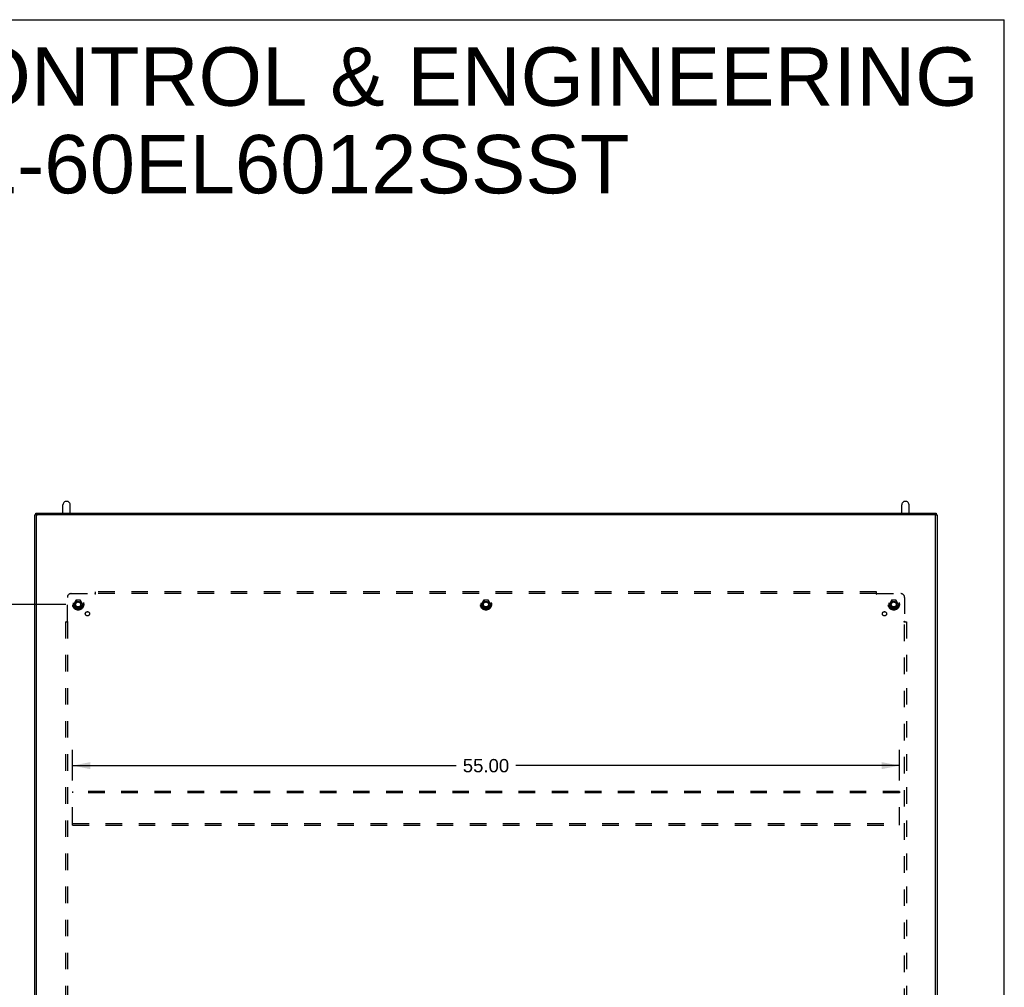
# Model space of a CAD drawing. Header units: inches. Extents: x 0 to 200, y 0 to 130.
# Tile 91 of 91: x 135 to 200, y 65 to 130. Entities that reach past the tile are written whole.
import ezdxf

# ---------------------------------------------------------------- set-up
doc = ezdxf.new("R2010")
doc.units = ezdxf.units.IN
doc.header["$LTSCALE"] = 11.011777
doc.header["$MEASUREMENT"] = 0
doc.linetypes.add('HIDDEN', pattern=[0.2, 0.1, -0.1])
doc.layers.get('0').update_dxf_attribs({"linetype": 'CONTINUOUS'})
for name, color, linetype in [('02___PRT_ALL_AXES', 7, 'CONTINUOUS'), ('DEFAULT_2', 8, 'HIDDEN'), ('DIMENSIONS', 7, 'CONTINUOUS')]:
    doc.layers.add(name, color=color, linetype=linetype)
doc.styles.get("Standard").update_dxf_attribs({"font": 'arial.ttf'})
doc.dimstyles.new('DIMSTYLE_1', dxfattribs={"dimtxt": 0.883298, "dimasz": 1.17773, "dimexe": 0.09, "dimexo": 0.07, "dimgap": 0.0375, "dimtad": 0, "dimtih": 1, "dimtoh": 1, "dimzin": 4, "dimdsep": 46, "dimtxsty": 'Standard', "dimblk": '_FILLED', "dimblk1": '_FILLED', "dimblk2": '_FILLED', "dimcen": 0.09, "dimazin": 1, "dimtfac": 1, "dimtofl": 0, "dimtmove": 0, "dimatfit": 3, "dimldrblk": '_FILLED', "dimfxl": 0, "dimtolj": 1, "dimtzin": 4, "dimarcsym": 0})

# ---------------------------------------------------------------- blocks, each defined once
blk = doc.blocks.new('_FILLED')
at = {"color": 0, "linetype": 'ByBlock'}
blk.add_solid([(0, 0), (-1, 0.2), (-1, -0.2)], dxfattribs=at)
blk = doc.blocks.new('*D2')
at = {"layer": 'DIMENSIONS', "color": 2, "linetype": 'Continuous'}
for p, q in [((137.788, 90.638), (130.299, 90.638)), ((131.359, 90.638), (131.359, 66.302)), ((131.359, 36.388), (131.359, 64.536)), ((137.788, 36.388), (130.299, 36.388))]:
    blk.add_line(p, q, dxfattribs=at)
at = {"layer": 'DIMENSIONS', "color": 2, "linetype": 'Continuous', "xscale": 1.1777301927, "yscale": 1.1777301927, "zscale": 1.1777301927}
for p, rotation in [((131.359, 90.638), 90), ((131.359, 36.388), 270)]:
    blk.add_blockref('_FILLED', p, dxfattribs=dict(at, rotation=rotation))
at = {"layer": 'DIMENSIONS', "color": 2, "linetype": 'Continuous', "insert": (131.359, 65.861), "char_height": 0.8833, "width": 3.08662, "attachment_point": 2, "line_spacing_factor": 0.9}
blk.add_mtext('54.25', dxfattribs=at)
blk = doc.blocks.new('*D7')
at = {"layer": 'DIMENSIONS', "color": 2, "linetype": 'Continuous'}
for p, q in [((138.238, 78.921), (138.238, 80.972)), ((193.238, 78.921), (193.238, 80.972)), ((138.238, 79.912), (163.753, 79.912)), ((193.238, 79.912), (167.723, 79.912))]:
    blk.add_line(p, q, dxfattribs=at)
at = {"layer": 'DIMENSIONS', "color": 2, "linetype": 'Continuous', "xscale": 1.1777301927, "yscale": 1.1777301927, "zscale": 1.1777301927, "rotation": 180}
blk.add_blockref('_FILLED', (138.238, 79.912), dxfattribs=at)
at = {"layer": 'DIMENSIONS', "color": 2, "linetype": 'Continuous', "xscale": 1.1777301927, "yscale": 1.1777301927, "zscale": 1.1777301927}
blk.add_blockref('_FILLED', (193.238, 79.912), dxfattribs=at)
at = {"layer": 'DIMENSIONS', "color": 2, "linetype": 'Continuous', "insert": (165.738, 80.354), "char_height": 0.8833, "width": 3.08662, "attachment_point": 2, "line_spacing_factor": 0.9}
blk.add_mtext('55.00', dxfattribs=at)

msp = doc.modelspace()

# ---------------------------------------------------------------- linework, layer by layer
at = {"color": 7, "linetype": 'Continuous'}
for p, q in [((0, 129.55), (200.214, 129.55)), ((200.214, 0), (200.214, 129.55)), ((137.6, 96.717), (137.6, 97.27)), ((137.905, 97.492), (137.778, 97.492)), ((138.083, 96.717), (138.083, 97.27)), ((193.392, 96.717), (193.392, 97.27)), ((193.697, 97.492), (193.57, 97.492)), ((193.875, 96.717), (193.875, 97.27)), ((135.842, 96.607), (135.738, 96.607)), ((135.79, 96.607), (135.79, 96.702)), ((135.842, 96.542), (135.842, 96.607)), ((135.85, 96.717), (195.626, 96.717)), ((195.634, 96.542), (195.634, 96.607)), ((195.634, 96.607), (195.738, 96.607)), ((195.686, 96.702), (195.686, 96.607))]:
    msp.add_line(p, q, dxfattribs=at)
at = {"color": 3, "linetype": 'Continuous'}
for p, q in [((135.738, 33.617), (135.738, 96.607)), ((135.842, 33.677), (135.842, 96.542)), ((135.85, 96.617), (195.626, 96.617)), ((195.574, 96.602), (135.902, 96.602)), ((195.634, 33.677), (195.634, 96.542)), ((195.738, 96.607), (195.738, 33.617))]:
    msp.add_line(p, q, dxfattribs=at)
at = {"color": 7, "linetype": 'Continuous'}
for points in [[(135.79, 96.702), (135.79, 96.703), (135.79, 96.704), (135.791, 96.705), (135.793, 96.707), (135.794, 96.708), (135.796, 96.709), (135.799, 96.71), (135.801, 96.711), (135.804, 96.712), (135.807, 96.713), (135.811, 96.714), (135.814, 96.714), (135.818, 96.715), (135.822, 96.716), (135.827, 96.716), (135.831, 96.717), (135.836, 96.717), (135.84, 96.717), (135.845, 96.717), (135.85, 96.717)], [(195.626, 96.717), (195.63, 96.717), (195.635, 96.717), (195.64, 96.717), (195.644, 96.717), (195.649, 96.716), (195.653, 96.716), (195.657, 96.715), (195.661, 96.714), (195.665, 96.714), (195.668, 96.713), (195.671, 96.712), (195.674, 96.711), (195.677, 96.71), (195.679, 96.709), (195.681, 96.708), (195.683, 96.707), (195.684, 96.705), (195.685, 96.704), (195.685, 96.703), (195.686, 96.702)]]:
    msp.add_lwpolyline(points, dxfattribs=at)
at = {"color": 3, "linetype": 'Continuous'}
for points in [[(135.85, 96.617), (135.845, 96.617), (135.84, 96.617), (135.836, 96.617), (135.831, 96.616), (135.827, 96.616), (135.822, 96.615), (135.818, 96.615), (135.814, 96.614), (135.811, 96.613), (135.807, 96.612), (135.804, 96.611), (135.801, 96.611), (135.799, 96.61), (135.796, 96.608), (135.794, 96.607), (135.794, 96.607)], [(195.682, 96.607), (195.681, 96.607), (195.679, 96.608), (195.677, 96.61), (195.674, 96.611), (195.671, 96.611), (195.668, 96.612), (195.665, 96.613), (195.661, 96.614), (195.657, 96.615), (195.653, 96.615), (195.649, 96.616), (195.644, 96.616), (195.64, 96.617), (195.635, 96.617), (195.63, 96.617), (195.626, 96.617)]]:
    msp.add_lwpolyline(points, dxfattribs=at)
at = {"color": 7, "linetype": 'Continuous'}
for centre, radius, start, end in [((137.842, 97.27), 0.241, 123.18477, 180), ((137.778, 97.367), 0.125, 90, 123.18477), ((137.905, 97.367), 0.125, 56.81523, 90), ((137.842, 97.27), 0.241, 0, 56.81523), ((193.634, 97.27), 0.241, 123.18477, 180), ((193.57, 97.367), 0.125, 90, 123.18477), ((193.697, 97.367), 0.125, 56.81523, 90), ((193.634, 97.27), 0.241, 0, 56.81523)]:
    msp.add_arc(centre, radius, start, end, dxfattribs=at)
at = {"color": 3, "linetype": 'Continuous'}
for centre, start, end in [((135.902, 96.542), 90, 180), ((195.574, 96.542), 0, 90)]:
    msp.add_arc(centre, 0.06, start, end, dxfattribs=at)
at = {"layer": '02___PRT_ALL_AXES', "color": 8, "linetype": 'HIDDEN'}
for centre, radius in [((138.613, 90.638), 0.372), ((138.613, 90.638), 0.356), ((138.613, 90.638), 0.25), ((138.613, 90.638), 0.183), ((165.738, 90.638), 0.372), ((165.738, 90.638), 0.356), ((165.738, 90.638), 0.25), ((165.738, 90.638), 0.183), ((192.863, 90.638), 0.372), ((192.863, 90.638), 0.356), ((192.863, 90.638), 0.25), ((192.863, 90.638), 0.183), ((139.231, 90.019), 0.141), ((192.244, 90.019), 0.141)]:
    msp.add_circle(centre, radius, dxfattribs=at)
at = {"layer": 'DEFAULT_2', "color": 8, "linetype": 'HIDDEN'}
for p, q in [((137.894, 89.517), (137.894, 91.107)), ((138.144, 91.357), (139.734, 91.357)), ((139.752, 91.375), (139.745, 91.369)), ((139.769, 91.316), (139.769, 91.482)), ((191.706, 91.482), (139.769, 91.482)), ((191.706, 91.357), (139.769, 91.357)), ((191.706, 91.316), (191.706, 91.482)), ((191.742, 91.357), (193.331, 91.357)), ((193.581, 91.107), (193.581, 89.517)), ((138.45, 90.91), (138.295, 90.643)), ((138.295, 90.633), (138.45, 90.365)), ((138.767, 90.915), (138.458, 90.915)), ((138.93, 90.643), (138.776, 90.91)), ((138.776, 90.365), (138.93, 90.633)), ((165.575, 90.91), (165.42, 90.643)), ((165.42, 90.633), (165.575, 90.365)), ((165.892, 90.915), (165.583, 90.915)), ((166.055, 90.643), (165.901, 90.91)), ((165.901, 90.365), (166.055, 90.633)), ((192.7, 90.91), (192.545, 90.643)), ((192.545, 90.633), (192.7, 90.365)), ((193.017, 90.915), (192.708, 90.915)), ((193.18, 90.643), (193.026, 90.91)), ((193.026, 90.365), (193.18, 90.633)), ((138.767, 90.36), (138.458, 90.36)), ((165.892, 90.36), (165.583, 90.36)), ((193.017, 90.36), (192.708, 90.36)), ((137.769, 89.482), (137.769, 37.544)), ((137.769, 89.482), (137.935, 89.482)), ((137.894, 89.482), (137.894, 37.544)), ((193.541, 89.482), (193.706, 89.482)), ((193.581, 37.544), (193.581, 89.482)), ((193.6, 89.499), (193.594, 89.505)), ((193.706, 89.482), (193.706, 37.544)), ((138.238, 78.2), (138.238, 78.096)), ((193.238, 78.2), (138.238, 78.2)), ((138.238, 76.054), (138.238, 78.096)), ((193.238, 78.096), (138.238, 78.096)), ((193.238, 78.2), (193.238, 78.096)), ((193.238, 76.054), (193.238, 78.096)), ((138.238, 75.95), (138.238, 76.054)), ((138.238, 76.054), (193.238, 76.054)), ((193.238, 75.95), (193.238, 76.054)), ((138.238, 75.95), (193.238, 75.95))]:
    msp.add_line(p, q, dxfattribs=at)
for points in [[(139.745, 91.369), (139.744, 91.367), (139.742, 91.365), (139.74, 91.363), (139.738, 91.362), (139.736, 91.36), (139.735, 91.358), (139.734, 91.357)], [(139.747, 91.337), (139.744, 91.342), (139.742, 91.344), (139.741, 91.347), (139.739, 91.349), (139.738, 91.351), (139.736, 91.353), (139.735, 91.355), (139.734, 91.357)], [(139.769, 91.316), (139.767, 91.317), (139.765, 91.317), (139.764, 91.318), (139.762, 91.319), (139.761, 91.32), (139.759, 91.321), (139.758, 91.323), (139.756, 91.324), (139.755, 91.326), (139.753, 91.327), (139.752, 91.329), (139.751, 91.331), (139.749, 91.333), (139.748, 91.335), (139.747, 91.337)], [(139.769, 91.395), (139.767, 91.393), (139.766, 91.391), (139.764, 91.389), (139.763, 91.387), (139.761, 91.385), (139.759, 91.383), (139.758, 91.382), (139.756, 91.38), (139.755, 91.378), (139.753, 91.377), (139.752, 91.375)], [(191.706, 91.395), (191.708, 91.393), (191.71, 91.391), (191.711, 91.389), (191.713, 91.387), (191.714, 91.385), (191.716, 91.383), (191.717, 91.382), (191.719, 91.38), (191.72, 91.378), (191.722, 91.377), (191.723, 91.375)], [(191.706, 91.316), (191.708, 91.317), (191.71, 91.317), (191.712, 91.318), (191.713, 91.319), (191.715, 91.32), (191.716, 91.321), (191.718, 91.323), (191.719, 91.324), (191.721, 91.326), (191.722, 91.327), (191.724, 91.329), (191.725, 91.331), (191.726, 91.333), (191.728, 91.335), (191.729, 91.337), (191.732, 91.342)], [(191.723, 91.375), (191.73, 91.369), (191.732, 91.367), (191.734, 91.365), (191.735, 91.363), (191.737, 91.362), (191.739, 91.36), (191.74, 91.358), (191.742, 91.357)], [(191.732, 91.342), (191.733, 91.344), (191.735, 91.347), (191.736, 91.349), (191.737, 91.351), (191.739, 91.353), (191.74, 91.355), (191.742, 91.357)], [(137.855, 89.482), (137.858, 89.483), (137.86, 89.485), (137.862, 89.486), (137.864, 89.488), (137.866, 89.49), (137.867, 89.491), (137.869, 89.493), (137.871, 89.494), (137.872, 89.496), (137.874, 89.497), (137.875, 89.499)], [(137.875, 89.499), (137.882, 89.505), (137.884, 89.507), (137.885, 89.509), (137.887, 89.511), (137.889, 89.513), (137.891, 89.514), (137.892, 89.516), (137.894, 89.517)], [(137.909, 89.507), (137.906, 89.508), (137.904, 89.51), (137.902, 89.511), (137.899, 89.513), (137.897, 89.514), (137.896, 89.516), (137.894, 89.517)], [(137.935, 89.482), (137.934, 89.484), (137.933, 89.485), (137.933, 89.487), (137.932, 89.488), (137.931, 89.49), (137.929, 89.492), (137.928, 89.493), (137.926, 89.495), (137.925, 89.496), (137.923, 89.497), (137.921, 89.499), (137.92, 89.5), (137.918, 89.501), (137.915, 89.503), (137.913, 89.504), (137.909, 89.507)], [(193.541, 89.482), (193.541, 89.484), (193.542, 89.485), (193.543, 89.487), (193.544, 89.488), (193.545, 89.49), (193.546, 89.492), (193.547, 89.493), (193.549, 89.495), (193.551, 89.496), (193.552, 89.497), (193.554, 89.499), (193.556, 89.5), (193.558, 89.501), (193.56, 89.503), (193.562, 89.504)], [(193.562, 89.504), (193.567, 89.507), (193.569, 89.508), (193.571, 89.51), (193.574, 89.511), (193.576, 89.513), (193.578, 89.514), (193.58, 89.516), (193.581, 89.517)], [(193.594, 89.505), (193.592, 89.507), (193.59, 89.509), (193.588, 89.511), (193.586, 89.513), (193.585, 89.514), (193.583, 89.516), (193.581, 89.517)], [(193.62, 89.482), (193.618, 89.483), (193.616, 89.485), (193.614, 89.486), (193.612, 89.488), (193.61, 89.49), (193.608, 89.491), (193.606, 89.493), (193.605, 89.494), (193.603, 89.496), (193.602, 89.497), (193.6, 89.499)]]:
    msp.add_lwpolyline(points, dxfattribs=at)
for centre, radius in [((138.613, 90.638), 0.318), ((138.613, 90.638), 0.204), ((138.613, 90.638), 0.183), ((138.613, 90.638), 0.183), ((138.613, 90.638), 0.166), ((165.738, 90.638), 0.318), ((165.738, 90.638), 0.204), ((165.738, 90.638), 0.183), ((165.738, 90.638), 0.183), ((165.738, 90.638), 0.166), ((192.863, 90.638), 0.318), ((192.863, 90.638), 0.204), ((192.863, 90.638), 0.183), ((192.863, 90.638), 0.183), ((192.863, 90.638), 0.166)]:
    msp.add_circle(centre, radius, dxfattribs=at)
for centre, radius, start, end in [((138.144, 91.107), 0.25, 90, 180), ((193.331, 91.107), 0.25, 0, 90), ((138.304, 90.638), 0.01, 150.01268, 209.98829), ((138.458, 90.905), 0.01, 90.01235, 149.98915), ((138.767, 90.905), 0.01, 30.01204, 89.98872), ((138.922, 90.638), 0.01, 330.01268, 29.98829), ((165.429, 90.638), 0.01, 150.01268, 209.98829), ((165.583, 90.905), 0.01, 90.01235, 149.98915), ((165.892, 90.905), 0.01, 30.01204, 89.98872), ((166.047, 90.638), 0.01, 330.01268, 29.98829), ((192.554, 90.638), 0.01, 150.01268, 209.98829), ((192.708, 90.905), 0.01, 90.01235, 149.98915), ((193.017, 90.905), 0.01, 30.01204, 89.98872), ((193.172, 90.638), 0.01, 330.01268, 29.98829), ((138.458, 90.37), 0.01, 210.01204, 269.98872), ((138.767, 90.37), 0.01, 270.01235, 329.98915), ((165.583, 90.37), 0.01, 210.01204, 269.98872), ((165.892, 90.37), 0.01, 270.01235, 329.98915), ((192.708, 90.37), 0.01, 210.01204, 269.98872), ((193.017, 90.37), 0.01, 270.01235, 329.98915)]:
    msp.add_arc(centre, radius, start, end, dxfattribs=at)

# ---------------------------------------------------------------- texts
at = {"layer": 'DIMENSIONS', "color": 2, "linetype": 'Continuous', "insert": (149.342, 127.71), "char_height": 3.88651, "width": 98.15965, "attachment_point": 2, "line_spacing_factor": 0.9}
msp.add_mtext('SAGINAW CONTROL & ENGINEERING\\PSCE-60EL6012SSST', dxfattribs=at)

# ---------------------------------------------------------------- dimensions: what is measured, and where the dimension line sits
at = {"layer": 'DIMENSIONS', "color": 2, "linetype": 'Continuous'}
dim = msp.add_linear_dim(base=(131.359, 36.388), p1=(137.858, 90.638), p2=(137.858, 36.388), angle=270, dimstyle='DIMSTYLE_1', dxfattribs=at)
dim.commit()
dim.dimension.update_dxf_attribs({"geometry": '*D2', "text_midpoint": (131.359, 65.414), "dimtype": 160})
dim = msp.add_linear_dim(base=(193.238, 79.912), p1=(138.238, 81.042), p2=(193.238, 81.042), dimstyle='DIMSTYLE_1', dxfattribs=at)
dim.commit()
dim.dimension.update_dxf_attribs({"geometry": '*D7', "text_midpoint": (165.734, 79.907), "dimtype": 160})

doc.saveas('drawing.dxf')
